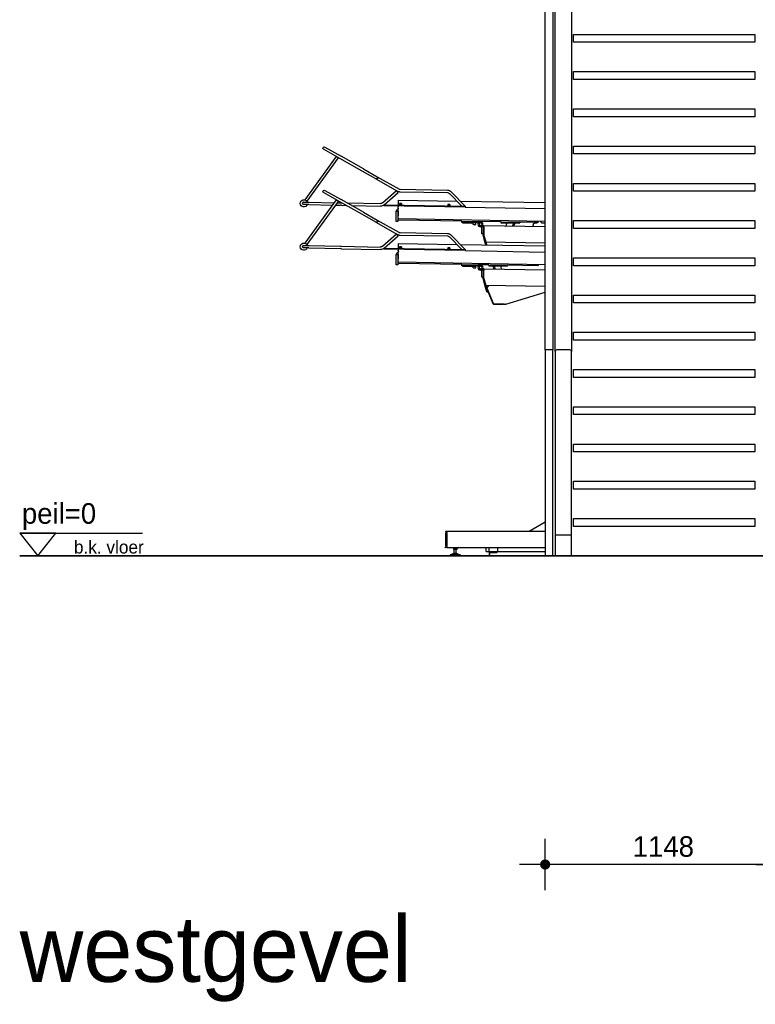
# Model space of a CAD drawing. Header units: millimetres. Extents: x -297000 to 504135, y -166520 to 252050.
# Tile 235 of 250: x 8325 to 11898, y -59829 to -55045. Entities that reach past the tile are written whole.
import ezdxf
from ezdxf.xclip import XClip

# ---------------------------------------------------------------- set-up
doc = ezdxf.new("R2010")
doc.units = ezdxf.units.MM
doc.header["$MEASUREMENT"] = 0
doc.header["$XCLIPFRAME"] = 0
doc.layers.get('Defpoints').update_dxf_attribs({"color": 6})
for name, color, linetype in [('010_D0050_D', 1, 'Continuous'), ('010_T0050_T', 4, 'Continuous'), ('010_T0200_T', 4, 'Continuous'), ('240_STAIR_G', 1, 'Continuous'), ('340_BALUS_E', 8, 'Continuous'), ('890_FURNI_G', 8, 'Continuous')]:
    doc.layers.add(name, color=color, linetype=linetype)
doc.styles.add('VMX 2 MEDIUM 50', font='unvr55w.TTF', dxfattribs={"height": 100})
doc.styles.add('VMX 3 BIG 200', font='unvr55w.TTF', dxfattribs={"height": 800})
doc.dimstyles.new('VMX 50', dxfattribs={"dimscale": 50, "dimtxt": 1, "dimasz": 1, "dimexe": 2, "dimexo": 2, "dimgap": 0.7, "dimtad": 1, "dimdec": 0, "dimdsep": 46, "dimtxsty": 'VMX 2 MEDIUM 50', "dimblk1": 'VMX-DIM-ARROW', "dimblk2": 'VMX-DIM-ARROW', "dimsah": 1, "dimcen": 1, "dimdle": 2, "dimse1": 1, "dimse2": 1, "dimclrd": 256, "dimclre": 256, "dimclrt": 256, "dimadec": 0, "dimazin": 0, "dimtm": 1e-09, "dimtfac": 1, "dimtdec": 0, "dimtmove": 2, "dimatfit": 2, "dimldrblk": 'VMX-DIM-ARROW', "dimfxl": 0, "dimtolj": 2, "dimlwd": -1, "dimarcsym": 0})

# ---------------------------------------------------------------- blocks, each defined once
blk = doc.blocks.new('VMX-DIM-ARROW')
h = blk.add_hatch(color=256)
edge = h.paths.add_edge_path()
edge.add_arc((0, 0), 0.5, 0, 360)
for p, q in [((0, 2.5), (0, -2.5)), ((-2.5, 0), (2.5, 0))]:
    blk.add_line(p, q)
blk = doc.blocks.new('*D558')
at = {"layer": '010_D0050_D'}
blk.add_line((11975, -59150), (10927, -59150), dxfattribs=at)
at = {"layer": 'Defpoints', "color": 0}
for p in [(10877, -56700), (12025, -56700), (10877, -59150)]:
    blk.add_point(p, dxfattribs=at)
at = {"layer": '010_D0050_D', "xscale": 50, "yscale": 50, "zscale": 50, "rotation": 180}
blk.add_blockref('VMX-DIM-ARROW', (10877, -59150), dxfattribs=at)
at = {"layer": '010_D0050_D', "xscale": 50, "yscale": 50, "zscale": 50}
blk.add_blockref('VMX-DIM-ARROW', (12025, -59150), dxfattribs=at)
at = {"layer": '010_D0050_D', "insert": (11451, -59063.1), "char_height": 100, "attachment_point": 5, "style": 'VMX 2 MEDIUM 50'}
blk.add_mtext('\\A2;1148', dxfattribs=at)
blk = doc.blocks.new('GRID02')
at = {"layer": 'Defpoints'}
blk.add_lwpolyline([(-4000, 0), (27200, 0)], dxfattribs=at)
blk = doc.blocks.new('FIETSPARKEER_zij')
at = {"layer": '890_FURNI_G'}
for p, q in [((-289.1, 2197.7), (-299.7, 2212.8)), ((-289.9, 2219.7), (-279.3, 2204.6)), ((-279.3, 2204.6), (86.1, 1682.8)), ((-289.1, 2197.7), (71.6, 1682.5)), ((-289.2, 1987), (-299.8, 2002.1)), ((-290, 2009), (-279.4, 1993.9)), ((-289.2, 1987), (71.5, 1471.8)), ((-279.4, 1993.9), (86, 1472.1)), ((1668.6, 1986.2), (1589.2, 1941.3)), ((1595.1, 1930.8), (1674.5, 1975.8)), ((1480.1, 1879.6), (1589.2, 1941.3)), ((1486, 1869.2), (1595.1, 1930.8)), ((1603.3, 1932.9), (1613, 1940)), ((1603.3, 1932.9), (1755.4, 1722.6)), ((1613, 1940), (1765.1, 1729.6)), ((-39.8, 1866.5), (-40, 1866.5)), ((356.8, 1760.3), (-39.8, 1866.5)), ((1480.1, 1879.6), (1413.9, 1842.1)), ((1419.8, 1831.7), (1486, 1869.2)), ((-40.7, 1864.3), (-40.6, 1864.3)), ((262.3, 1773.1), (-32, 1851.9)), ((353.7, 1748.7), (-31.8, 1851.9)), ((1413.9, 1842.1), (1308.9, 1782.7)), ((1419.8, 1831.7), (1314.8, 1772.3)), ((268.1, 1771.5), (268.1, 1771.5)), ((1302.2, 1780.9), (1072.3, 1776.9)), ((1312, 1765.5), (1320, 1774.5)), ((1388.1, 1714.6), (1320, 1774.5)), ((1668.5, 1775.6), (1589.1, 1730.6)), ((353.4, 1748.7), (290.9, 1765.4)), ((382, 1712.3), (359.6, 1744.3)), ((399.1, 1688.2), (359.8, 1744.3)), ((413.6, 1688.5), (369.7, 1751.2)), ((1009.9, 1723.2), (396.7, 1712.5)), ((1054, 1769), (986, 1698.5)), ((1062.7, 1760.6), (1002.9, 1698.8)), ((1310.5, 1728.5), (1026.8, 1723.5)), ((1302.4, 1768.9), (1072.5, 1764.9)), ((1310.5, 1728.5), (1310.5, 1728)), ((1310.7, 1716.8), (1310.5, 1728)), ((1380.1, 1705.6), (1312, 1765.5)), ((1480, 1668.9), (1589.1, 1730.6)), ((1595, 1720.2), (1674.4, 1765.1)), ((1603.2, 1722.2), (1612.9, 1729.3)), ((1603.2, 1722.2), (1755.3, 1511.9)), ((1612.9, 1729.3), (1765, 1518.9)), ((-91.1, 1704), (-389.3, 1698.8)), ((-389.2, 1698.3), (-389.3, 1698.8)), ((-389.2, 1698.3), (-389.1, 1687.1)), ((-389, 1686.6), (-389.1, 1687.1)), ((-389, 1686.6), (-388.8, 1671)), ((-70.8, 1675), (-388.7, 1669.5)), ((54.8, 1706.6), (-76.6, 1704.3)), ((26.2, 1676.7), (-56.3, 1675.3)), ((406.3, 1688.4), (26.1, 1681.7)), ((26.2, 1676.7), (26.1, 1681.7)), ((421.1, 1683.6), (26.2, 1676.7)), ((382.3, 1712.3), (69.2, 1706.8)), ((112.1, 1684.8), (100.1, 1684.6)), ((100.1, 1684.6), (100.1, 1683)), ((101, 1690), (101.1, 1684.6)), ((101.6, 1690.6), (110.4, 1690.8)), ((111, 1690.2), (111.1, 1684.8)), ((112.1, 1684.8), (112.1, 1683.2)), ((347, 1688.9), (335, 1688.7)), ((335, 1688.7), (335.1, 1687.1)), ((335.9, 1694.1), (336, 1688.7)), ((336.5, 1694.7), (345.3, 1694.9)), ((345.9, 1694.3), (346, 1688.9)), ((347, 1688.9), (347.1, 1687.3)), ((406.4, 1688.4), (406.3, 1688.4)), ((421, 1688.6), (406.4, 1688.4)), ((421.1, 1683.6), (421, 1688.6)), ((986, 1693.5), (421.1, 1683.6)), ((1380.9, 1705.4), (986, 1698.5)), ((986, 1693.5), (1381, 1700.4)), ((986, 1698.5), (986, 1693.5)), ((1059.9, 1701.4), (1071.9, 1701.6)), ((1059.9, 1699.8), (1059.9, 1701.4)), ((1060.8, 1706.8), (1060.9, 1701.4)), ((1061.4, 1707.4), (1070.2, 1707.5)), ((1070.8, 1707), (1070.9, 1701.6)), ((1071.9, 1700), (1071.9, 1701.6)), ((1294.9, 1705.5), (1306.9, 1705.7)), ((1294.9, 1703.9), (1294.9, 1705.5)), ((1295.8, 1710.9), (1295.9, 1705.5)), ((1296.4, 1711.5), (1305.2, 1711.6)), ((1305.8, 1711.1), (1305.9, 1705.7)), ((1306.9, 1704.1), (1306.9, 1705.7)), ((1310.7, 1716.8), (1310.7, 1716.3)), ((1310.9, 1704.1), (1310.7, 1716.3)), ((1311, 1699.1), (1311, 1698.6)), ((1311.2, 1689.7), (1311, 1698.6)), ((1311, 1696.1), (1311.4, 1696.1)), ((1311.5, 1692.2), (1311.1, 1692.1)), ((1311.2, 1688.7), (1311.2, 1689.7)), ((1311.2, 1688.7), (1311.2, 1684.7)), ((1312, 1640.7), (1311.2, 1684.7)), ((1313, 1696.2), (1311.4, 1696.1)), ((1311.5, 1692.2), (1313.1, 1692.2)), ((1313, 1696.2), (1313.1, 1692.2)), ((1381, 1700.4), (1380.9, 1705.4)), ((1560.6, 1714.5), (1397.6, 1711.1)), ((1538.6, 1702), (1397.8, 1699.1)), ((1485.9, 1658.5), (1595, 1720.2)), ((1587.5, 1703), (1563.9, 1702.6)), ((1587.3, 1715), (1585.9, 1715)), ((1592.2, 1715.1), (1587.3, 1715)), ((1587.5, 1703), (1592.4, 1703.1)), ((1608.1, 1715.5), (1592.2, 1715.1)), ((1616.6, 1703.6), (1592.4, 1703.1)), ((1744.9, 1718.3), (1622.7, 1715.8)), ((1745.1, 1706.3), (1631.2, 1703.9)), ((1769.7, 1718.8), (1744.9, 1718.3)), ((1745.1, 1706.3), (1770, 1706.8)), ((1754.8, 1719.2), (1756.1, 1718.5)), ((1758.4, 1718.6), (1755, 1719.8)), ((1758.2, 1718.6), (1758.3, 1718.6)), ((1768.4, 1719.1), (1767.9, 1718.7)), ((-388.8, 1671), (-388.7, 1669.5)), ((-388.7, 1669), (-388.7, 1669.5)), ((-388.7, 1669), (-388.6, 1660)), ((-388.6, 1660), (-388.6, 1659)), ((-388.5, 1655), (-388.6, 1659)), ((-388.5, 1655), (-387.7, 1611)), ((-40.8, 1653.6), (-40.7, 1653.6)), ((-39.9, 1655.8), (-40.1, 1655.8)), ((356.7, 1549.6), (-39.9, 1655.8)), ((353.3, 1538), (-32.1, 1641.3)), ((353.6, 1538), (-31.9, 1641.3)), ((109.8, 1615.7), (1312.1, 1636.7)), ((1003.2, 1626), (1312.2, 1631.4)), ((1413.8, 1631.4), (1308.8, 1572)), ((1312, 1640.7), (1312.1, 1636.7)), ((1312.2, 1632.4), (1312.1, 1636.7)), ((1312.2, 1632.4), (1312.2, 1631.4)), ((1312.4, 1674.2), (1314.4, 1674.3)), ((1312.4, 1674.2), (1313.2, 1626.2)), ((1319.4, 1674.3), (1314.4, 1674.3)), ((1319.4, 1674.3), (1321.4, 1674.4)), ((1322.2, 1626.4), (1321.4, 1674.4)), ((1480, 1668.9), (1413.8, 1631.4)), ((1419.7, 1621), (1485.9, 1658.5)), ((-387.7, 1607), (-27.5, 1613.3)), ((-387.7, 1607), (-387.7, 1611)), ((-13.1, 1613.6), (66, 1615)), ((7.9, 1586.1), (6.2, 1586.1)), ((149.4, 1592.6), (7.9, 1590.1)), ((7.9, 1590.1), (7.9, 1586.3)), ((8, 1583.5), (7.9, 1586.3)), ((32.9, 1557.7), (10.8, 1579.4)), ((11.2, 1579), (32.7, 1557.8)), ((13.7, 1582.2), (36.3, 1560)), ((895.1, 1605.6), (193.2, 1593.4)), ((573.1, 1603.5), (573, 1609.6)), ((579, 1615.7), (609.4, 1616.1)), ((614.1, 1618.5), (618.9, 1624.6)), ((632.2, 1624.8), (632.3, 1620.5)), ((632.3, 1619.5), (722.3, 1621.1)), ((632.3, 1619.5), (632.3, 1620.5)), ((640.5, 1616.5), (650.2, 1616.6)), ((656.3, 1610.6), (656.4, 1604.5)), ((812.3, 1622.7), (722.3, 1621.1)), ((722.4, 1615.1), (722.3, 1621.1)), ((722.4, 1615.1), (812.4, 1616.7)), ((751.1, 1615.6), (745.6, 1613.2)), ((750.1, 1603.1), (745.6, 1613.2)), ((751.1, 1615.6), (756.6, 1603.2)), ((783.7, 1616.2), (789.2, 1603.8)), ((812.3, 1622.7), (923.2, 1624.6)), ((812.4, 1616.7), (812.3, 1622.7)), ((895.1, 1603.6), (895.1, 1605.6)), ((895.1, 1603.6), (899.1, 1603.7)), ((895.1, 1603.6), (895.1, 1602.9)), ((895.2, 1597.6), (895.1, 1602.9)), ((895.2, 1597.6), (895.8, 1560.6)), ((899.2, 1599.7), (899.1, 1603.7)), ((899.2, 1599.7), (902.6, 1603.3)), ((899.2, 1599.7), (905.2, 1599.8)), ((905.2, 1599.8), (899.2, 1599.7)), ((899.2, 1599.7), (899.8, 1564.7)), ((905.8, 1564.8), (905.2, 1599.8)), ((905.2, 1596.8), (905.2, 1599.8)), ((907.7, 1599.4), (905.2, 1596.8)), ((905.7, 1612.8), (905.6, 1612.8)), ((905.8, 1608.8), (905.7, 1608.8)), ((919.3, 1613), (919.1, 1613)), ((919.3, 1609), (919.2, 1609)), ((919.8, 1621.1), (923.2, 1624.6)), ((1003.2, 1626), (923.2, 1624.6)), ((923.2, 1624.6), (923.3, 1618.6)), ((923.2, 1624.6), (923.3, 1618.6)), ((923.3, 1618.6), (926.3, 1618.7)), ((923.3, 1618.6), (926.3, 1618.7)), ((926.3, 1618.7), (923.9, 1616.1)), ((926.3, 1618.7), (1003.3, 1620)), ((932.9, 1617.2), (932.8, 1618.8)), ((932.9, 1617.2), (948.9, 1617.5)), ((934.5, 1610), (934.4, 1617.2)), ((946.7, 1609.4), (935.3, 1609.2)), ((947.5, 1610.2), (947.4, 1617.4)), ((948.9, 1617.5), (948.8, 1619.1)), ((953.9, 1617.2), (951.8, 1619.1)), ((953.8, 1619.2), (953.9, 1615.2)), ((953.8, 1619.2), (953.9, 1617.2)), ((953.9, 1615.2), (997.9, 1615.9)), ((997.9, 1615.9), (997.8, 1619.9)), ((997.9, 1617.9), (997.8, 1619.9)), ((999.8, 1620), (997.9, 1617.9)), ((1003.3, 1620), (1003.2, 1626)), ((1419.7, 1621), (1314.7, 1561.6)), ((1315.3, 1624.3), (1320.3, 1624.4)), ((0, 1574), (0, 1494.9)), ((30.5, 1554.4), (23.8, 1561)), ((72, 1513.6), (43.8, 1541.2)), ((72.1, 1519.2), (47.2, 1543.7)), ((47.2, 1543.5), (72, 1519.2)), ((49.4, 1547.2), (77.7, 1519.3)), ((381.9, 1501.6), (359.5, 1533.6)), ((399, 1477.5), (359.7, 1533.6)), ((413.5, 1477.8), (369.6, 1540.5)), ((888.6, 1533.5), (887.2, 1528.2)), ((888.6, 1533.5), (895.8, 1560.6)), ((890.5, 1525.3), (899.6, 1559.3)), ((899.8, 1564.7), (905.8, 1564.8)), ((899.8, 1561.5), (899.8, 1564.7)), ((1053.9, 1558.3), (985.9, 1487.8)), ((1062.6, 1549.9), (1002.8, 1488.1)), ((1302.1, 1570.2), (1072.2, 1566.2)), ((1302.3, 1558.2), (1072.4, 1554.2)), ((1312, 1554.8), (1319.9, 1563.8)), ((1380, 1494.9), (1312, 1554.8)), ((1388, 1503.9), (1319.9, 1563.8)), ((54.7, 1495.9), (-389.3, 1488.1)), ((-389.3, 1487.6), (-389.3, 1488.1)), ((-389.3, 1487.6), (-389.1, 1476.4)), ((382.2, 1501.6), (69.2, 1496.1)), ((72.6, 1518.6), (79, 1512.4)), ((80, 1511.4), (79, 1512.4)), ((371.5, 1516.5), (80, 1511.4)), ((80, 1511.4), (80, 1496.3)), ((335.8, 1483.4), (335.9, 1478)), ((336.4, 1484), (345.2, 1484.2)), ((345.8, 1483.6), (345.9, 1478.2)), ((886.5, 1525.5), (386.2, 1516.7)), ((1009.8, 1512.6), (396.7, 1501.8)), ((873.4, 1524.4), (873.4, 1524.4)), ((886.4, 1525.5), (882.3, 1510.3)), ((886.7, 1526.3), (886.5, 1525.5)), ((886.5, 1510.4), (890.5, 1525.3)), ((887.1, 1528.2), (886.6, 1526.3)), ((890.5, 1525.3), (886.6, 1526.3)), ((1380.8, 1494.7), (985.9, 1487.8)), ((985.9, 1487.8), (986, 1482.8)), ((986, 1482.8), (1380.9, 1489.7)), ((1310.4, 1517.8), (1026.8, 1512.8)), ((1059.8, 1490.7), (1071.8, 1490.9)), ((1059.9, 1489.1), (1059.8, 1490.7)), ((1060.7, 1496.1), (1060.8, 1490.7)), ((1061.3, 1496.7), (1070.1, 1496.8)), ((1070.7, 1496.3), (1070.8, 1490.9)), ((1071.9, 1489.3), (1071.8, 1490.9)), ((1294.8, 1494.8), (1306.8, 1495)), ((1294.8, 1493.2), (1294.8, 1494.8)), ((1295.7, 1500.2), (1295.8, 1494.8)), ((1296.3, 1500.8), (1305.1, 1500.9)), ((1305.7, 1500.4), (1305.8, 1495)), ((1306.8, 1493.4), (1306.8, 1495)), ((1310.4, 1517.8), (1310.4, 1517.3)), ((1310.6, 1506.1), (1310.4, 1517.3)), ((1310.6, 1506.1), (1310.6, 1505.6)), ((1310.8, 1493.4), (1310.6, 1505.6)), ((1310.9, 1488.4), (1310.9, 1487.9)), ((1311.1, 1479), (1310.9, 1487.9)), ((1311, 1485.4), (1311.4, 1485.5)), ((1313, 1485.5), (1311.4, 1485.5)), ((1313, 1485.5), (1313, 1481.5)), ((1380.9, 1489.7), (1380.8, 1494.7)), ((1587.2, 1504.3), (1397.5, 1500.4)), ((1587.5, 1492.3), (1397.7, 1488.4)), ((1592.1, 1504.4), (1587.2, 1504.3)), ((1587.5, 1492.3), (1592.3, 1492.4)), ((1744.8, 1507.6), (1592.1, 1504.4)), ((1745, 1495.6), (1592.3, 1492.4)), ((1769.6, 1508.1), (1744.8, 1507.6)), ((1745, 1495.6), (1769.9, 1496.1)), ((1754.7, 1508.5), (1756, 1507.8)), ((1758.3, 1507.9), (1755, 1509.1)), ((1758.2, 1507.9), (1758.2, 1507.9)), ((1768.3, 1508.4), (1767.8, 1508.1)), ((-389.1, 1475.9), (-389.1, 1476.4)), ((-389.1, 1475.9), (-388.9, 1460.3)), ((-388.9, 1460.3), (-388.8, 1458.8)), ((26.1, 1466), (-388.8, 1458.8)), ((-388.8, 1458.3), (-388.8, 1458.8)), ((-388.8, 1458.3), (-388.7, 1449.3)), ((-388.7, 1449.3), (-388.6, 1448.3)), ((-388.6, 1444.3), (-388.6, 1448.3)), ((-388.6, 1444.3), (-387.8, 1400.3)), ((406.2, 1477.7), (26, 1471)), ((26.1, 1466), (26, 1471)), ((421, 1472.9), (26.1, 1466)), ((112, 1474.1), (100, 1473.9)), ((100, 1473.9), (100, 1472.3)), ((100.9, 1479.3), (101, 1473.9)), ((101.5, 1479.9), (110.3, 1480.1)), ((110.9, 1479.5), (111, 1474.1)), ((112, 1474.1), (112, 1472.5)), ((346.9, 1478.2), (334.9, 1478)), ((334.9, 1478), (335, 1476.4)), ((346.9, 1478.2), (347, 1476.6)), ((406.4, 1477.7), (406.2, 1477.7)), ((421, 1477.9), (406.4, 1477.7)), ((986, 1482.8), (421, 1472.9)), ((421, 1472.9), (421, 1477.9)), ((1311.4, 1481.5), (1311, 1481.5)), ((1311.1, 1478), (1311.1, 1479)), ((1311.1, 1478), (1311.2, 1474)), ((1311.9, 1430), (1311.2, 1474)), ((1311.4, 1481.5), (1313, 1481.5)), ((1312.3, 1463.5), (1314.3, 1463.6)), ((1312.3, 1463.5), (1313.2, 1415.6)), ((1319.3, 1463.6), (1314.3, 1463.6)), ((1319.3, 1463.6), (1321.3, 1463.7)), ((1322.2, 1415.7), (1321.3, 1463.7)), ((-387.7, 1396.3), (-387.8, 1400.3)), ((-387.7, 1396.3), (0, 1403.1)), ((0, 1425), (0, 1422)), ((3, 1425), (0, 1425)), ((0, 1422), (5, 1422)), ((0, 1422), (0, 0)), ((77, 1425), (3, 1425)), ((3, 1422), (3, 1425)), ((75, 1422), (5, 1422)), ((75, 1422), (80, 1422)), ((77, 1422), (77, 1425)), ((80, 1425), (77, 1425)), ((80, 1404.5), (1312, 1426)), ((80, 1422), (80, 1425)), ((80, 1422), (80, 120)), ((895, 1394.9), (80, 1380.7)), ((632.1, 1414.1), (632.2, 1409.8)), ((632.2, 1408.8), (782.2, 1411.5)), ((632.2, 1408.8), (632.2, 1409.8)), ((872.2, 1413), (782.2, 1411.5)), ((782.3, 1405.5), (782.2, 1411.5)), ((782.3, 1405.5), (872.3, 1407)), ((810.3, 1393.5), (812.1, 1406)), ((840.7, 1394), (842.5, 1406.5)), ((848.4, 1405.7), (842.5, 1406.5)), ((846.8, 1394.1), (848.4, 1405.7)), ((872.2, 1413), (923.2, 1413.9)), ((872.2, 1413), (872.3, 1407)), ((895, 1394.9), (895, 1392.9)), ((895, 1392.9), (899, 1393)), ((895, 1392.9), (895, 1392.2)), ((895, 1392.2), (895.1, 1386.9)), ((899.1, 1389), (899, 1393)), ((899.1, 1389), (902.5, 1392.6)), ((899.1, 1389), (905.1, 1389.1)), ((905.1, 1389.1), (899.1, 1389)), ((899.1, 1389), (899.7, 1354)), ((905.7, 1354.1), (905.1, 1389.1)), ((905.1, 1386.1), (905.1, 1389.1)), ((907.6, 1388.7), (905.1, 1386.1)), ((905.6, 1402.1), (905.5, 1402.1)), ((905.7, 1398.1), (905.6, 1398.1)), ((919.2, 1402.4), (919.1, 1402.4)), ((919.2, 1398.4), (919.1, 1398.4)), ((919.7, 1410.4), (923.2, 1413.9)), ((1003.1, 1415.3), (923.2, 1413.9)), ((923.2, 1413.9), (923.3, 1407.9)), ((923.2, 1413.9), (923.3, 1407.9)), ((923.3, 1407.9), (926.3, 1408)), ((923.3, 1407.9), (926.3, 1408)), ((926.3, 1408), (923.8, 1405.4)), ((926.3, 1408), (1003.2, 1409.3)), ((932.8, 1408.1), (932.8, 1406.5)), ((948.8, 1406.8), (932.8, 1406.5)), ((934.4, 1399.3), (934.3, 1406.5)), ((946.6, 1398.7), (935.2, 1398.5)), ((947.4, 1399.5), (947.3, 1406.7)), ((948.8, 1408.4), (948.8, 1406.8)), ((953.8, 1406.5), (951.8, 1408.4)), ((953.8, 1408.5), (953.8, 1404.5)), ((953.8, 1408.5), (953.8, 1406.5)), ((953.8, 1404.5), (997.8, 1405.2)), ((997.8, 1405.2), (997.7, 1409.2)), ((997.8, 1407.2), (997.7, 1409.2)), ((999.7, 1409.3), (997.8, 1407.2)), ((1003.1, 1415.3), (1312.1, 1420.7)), ((1003.2, 1409.3), (1003.1, 1415.3)), ((1311.9, 1430), (1312, 1426)), ((1312.1, 1421.7), (1312, 1426)), ((1312.1, 1421.7), (1312.1, 1420.7)), ((1315.2, 1413.6), (1320.2, 1413.7)), ((888.5, 1322.8), (895.8, 1349.9)), ((890.4, 1314.6), (899.5, 1348.6)), ((895.8, 1349.9), (895.1, 1386.9)), ((899.7, 1354), (905.7, 1354.1)), ((899.7, 1350.8), (899.7, 1354)), ((886.4, 1314.8), (80, 1300.7)), ((788.9, 1222.3), (512.9, 1306.7)), ((798.9, 1312.2), (799.1, 1313.2)), ((829.4, 1313.8), (829.3, 1312.8)), ((881.3, 1301.9), (848.7, 1223.1)), ((850.1, 1224.6), (882.6, 1301.2)), ((873.3, 1313.7), (873.3, 1313.7)), ((873.3, 1313.7), (881.3, 1301.9)), ((886.3, 1314.8), (877.7, 1282.8)), ((880.9, 1294.7), (880, 1294.9)), ((881.3, 1301.7), (882.6, 1301.2)), ((881.6, 1281.8), (890.4, 1314.6)), ((886, 1298), (882.1, 1283.5)), ((884.8, 1293.4), (884.7, 1293.4)), ((886.6, 1315.6), (886.4, 1314.8)), ((887, 1317.5), (886.5, 1315.6)), ((890.4, 1314.6), (886.5, 1315.6)), ((888.5, 1322.8), (887.1, 1317.5)), ((879.3, 1288.9), (877.6, 1289.4)), ((881.6, 1281.8), (877.7, 1282.8)), ((883.4, 1288.1), (883.3, 1288.1)), ((790, 1222), (788.9, 1222.3)), ((790, 1222), (790.2, 1222.6)), ((790.9, 1222.3), (790.9, 1221.8)), ((791.4, 1221.8), (790.9, 1221.8)), ((798.1, 1222), (847.4, 1222.8)), ((848.7, 1223.1), (799.6, 1222.1)), ((-85, 1113), (-85, 1073)), ((0, 1113), (-85, 1113)), ((165, 1113), (80, 1113)), ((165, 1073), (165, 1113)), ((-97, 1095), (-85, 1095)), ((-97, 1095), (-97, 5)), ((-85, 1073), (0, 1073)), ((-85, 1070), (-85, 1073)), ((-85, 1070), (-85, 60)), ((80, 1073), (165, 1073)), ((380.5, 120), (80, 420.5)), ((227.4, 338.8), (167, 333.5)), ((0, 318.9), (-79.1, 311.9)), ((-79.1, 311.9), (-78.2, 301.6)), ((-77.9, 298.6), (-78.2, 301.6)), ((-77.9, 298.6), (-75.7, 273.1)), ((267.4, 120), (80, 307.4)), ((205.8, 294.7), (231.1, 296.9)), ((675.8, 120), (340.2, 313.8)), ((-85, 270), (-45, 270)), ((-81, 260), (-81, 233)), ((-75.4, 270.1), (-75.7, 273.1)), ((-75.4, 270.1), (0, 276.7)), ((-48, 266), (-75, 266)), ((-64.5, 271.1), (-64.4, 270)), ((-56.5, 271.8), (-56.3, 270)), ((-45, 270), (-45, 269)), ((80, 283.7), (101.8, 285.6)), ((319.2, 277.4), (591.8, 120)), ((-84, 230), (-85, 230)), ((1075, 120), (80, 120)), ((80, 115), (80, 120)), ((80, 115), (80, 45)), ((1075, 120), (1075, 115)), ((1079, 120), (1075, 120)), ((1075, 45), (1075, 115)), ((1075, 112), (1075, 48)), ((1081, 118), (1081, 112)), ((1081, 48), (1081, 112)), ((-85, 60), (-85, 20)), ((0, 60), (-85, 60)), ((-75, 62), (-75, 60)), ((0, 62), (-75, 62)), ((1081, 48), (1081, 42)), ((-85, 5), (-97, 5)), ((-85, 20), (0, 20)), ((-85, 0), (-85, 20)), ((-81, 12.5), (-81, 3.5)), ((-48.5, 16), (-77.5, 16)), ((-45, 20), (-45, 19.5)), ((5, 0), (0, 0)), ((5, 0), (75, 0)), ((80, 0), (75, 0)), ((80, 40), (80, 45)), ((80, 40), (80, 0)), ((1075, 40), (80, 40)), ((80, 20), (165, 20)), ((165, 20), (165, 40)), ((165, 20), (830, 20)), ((830, 40), (830, 20)), ((830, 20), (870, 20)), ((830, 19.5), (830, 20)), ((862.5, 16), (833.5, 16)), ((866, 3.5), (866, 12.5)), ((870, 0), (869.5, 0)), ((870, 20), (870, 40)), ((870, 20), (885, 20)), ((870, 20), (870, 0)), ((885, 23), (885, 40)), ((885, 23), (885, 20)), ((1024.5, 10), (1011, 4)), ((1011, 4), (1059, 4)), ((1011, 4), (1011, 1)), ((1058, 0), (1012, 0)), ((1024.5, 10), (1045.5, 10)), ((1025, 40), (1025, 38)), ((1045, 38), (1025, 38)), ((1027.4, 38), (1026.5, 37.5)), ((1026.5, 36.8), (1026.5, 37.5)), ((1026.5, 36.8), (1026.5, 31.2)), ((1026.5, 30.5), (1026.5, 31.2)), ((1027.4, 30), (1026.5, 30.5)), ((1035, 13.5), (1026.5, 13.5)), ((1026.5, 10), (1026.5, 13.5)), ((1027.4, 30), (1042.6, 30)), ((1030, 13.5), (1030, 30)), ((1035, 36.8), (1035, 31.2)), ((1035, 10), (1035, 13.5)), ((1043.5, 13.5), (1035, 13.5)), ((1040, 13.5), (1040, 30)), ((1042.6, 38), (1043.5, 37.5)), ((1042.6, 30), (1043.5, 30.5)), ((1043.5, 37.5), (1043.5, 36.8)), ((1043.5, 36.8), (1043.5, 31.2)), ((1043.5, 31.2), (1043.5, 30.5)), ((1043.5, 10), (1043.5, 13.5)), ((1045, 40), (1045, 38)), ((1045.5, 10), (1059, 4)), ((1059, 4), (1059, 1)), ((1075, 45), (1075, 40)), ((1075, 40), (1079, 40)), ((-84.5, 0), (-85, 0))]:
    blk.add_line(p, q, dxfattribs=at)
at = {"layer": '890_FURNI_G', "flags": 128}
for points in [[(-289.9, 2219.7), (-290.2, 2220.2), (-290.7, 2220.6), (-291.1, 2221), (-291.6, 2221.3), (-292.1, 2221.6), (-292.6, 2221.9), (-293.2, 2222.1), (-293.8, 2222.2), (-294.3, 2222.3), (-294.9, 2222.3), (-295.5, 2222.2), (-296.1, 2222.1), (-296.7, 2222), (-297.2, 2221.8), (-297.7, 2221.5), (-298.2, 2221.2), (-298.7, 2220.8), (-299.1, 2220.4), (-299.5, 2220), (-299.9, 2219.5), (-300.2, 2219), (-300.4, 2218.4), (-300.6, 2217.9), (-300.7, 2217.3), (-300.8, 2216.7), (-300.8, 2216.1), (-300.8, 2215.6), (-300.7, 2215), (-300.5, 2214.4), (-300.3, 2213.9), (-300, 2213.3), (-299.7, 2212.8)], [(-290, 2009), (-290.3, 2009.5), (-290.7, 2009.9), (-291.2, 2010.3), (-291.7, 2010.6), (-292.2, 2010.9), (-292.7, 2011.2), (-293.3, 2011.4), (-293.8, 2011.5), (-294.4, 2011.6), (-295, 2011.6), (-295.6, 2011.5), (-296.2, 2011.4), (-296.8, 2011.3), (-297.3, 2011.1), (-297.8, 2010.8), (-298.3, 2010.5), (-298.8, 2010.1), (-299.2, 2009.7), (-299.6, 2009.3), (-299.9, 2008.8), (-300.2, 2008.3), (-300.5, 2007.8), (-300.7, 2007.2), (-300.8, 2006.6), (-300.9, 2006), (-300.9, 2005.4), (-300.8, 2004.9), (-300.7, 2004.3), (-300.6, 2003.7), (-300.4, 2003.2), (-300.1, 2002.6), (-299.8, 2002.1)], [(1308.9, 1782.7), (1308.1, 1782.3), (1307.3, 1782), (1306.5, 1781.7), (1305.7, 1781.4), (1304.8, 1781.2), (1304, 1781.1), (1303.1, 1781), (1302.2, 1780.9)], [(1314.8, 1772.3), (1314.1, 1771.9), (1313.4, 1771.5), (1312.7, 1771.2), (1311.9, 1770.9), (1311.2, 1770.6), (1310.4, 1770.3), (1309.6, 1770.1), (1308.8, 1769.8), (1308.1, 1769.6), (1307.3, 1769.5), (1306.5, 1769.3), (1305.7, 1769.2), (1304.9, 1769.1), (1304, 1769), (1303.2, 1768.9), (1302.4, 1768.9)], [(359.6, 1744.3), (359.3, 1744.7), (359, 1745.1), (358.7, 1745.5), (358.4, 1745.8), (358, 1746.1), (357.7, 1746.5), (357.3, 1746.8), (356.9, 1747), (356.5, 1747.3), (356.1, 1747.6), (355.7, 1747.8), (355.2, 1748), (354.8, 1748.2), (354.3, 1748.4), (353.9, 1748.5), (353.4, 1748.7)], [(359.8, 1744.3), (359.5, 1744.7), (359.2, 1745.1), (358.9, 1745.5), (358.6, 1745.8), (358.2, 1746.1), (357.9, 1746.5), (357.5, 1746.8), (357.1, 1747), (356.7, 1747.3), (356.3, 1747.6), (355.9, 1747.8), (355.5, 1748), (355, 1748.2), (354.6, 1748.4), (354.1, 1748.5), (353.7, 1748.7)], [(369.7, 1751.2), (369.1, 1752), (368.4, 1752.8), (367.8, 1753.6), (367.1, 1754.3), (366.4, 1755), (365.6, 1755.7), (364.8, 1756.3), (364, 1756.9), (363.2, 1757.4), (362.3, 1758), (361.4, 1758.4), (360.5, 1758.9), (359.6, 1759.3), (358.7, 1759.6), (357.7, 1760), (356.8, 1760.3)], [(359.5, 1533.6), (359.2, 1534), (358.9, 1534.4), (358.6, 1534.8), (358.3, 1535.1), (357.9, 1535.4), (357.6, 1535.8), (357.2, 1536.1), (356.8, 1536.3), (356.4, 1536.6), (356, 1536.9), (355.6, 1537.1), (355.1, 1537.3), (354.7, 1537.5), (354.3, 1537.7), (353.8, 1537.8), (353.3, 1538)], [(359.7, 1533.6), (359.5, 1534), (359.2, 1534.4), (358.8, 1534.8), (358.5, 1535.1), (358.2, 1535.5), (357.8, 1535.8), (357.4, 1536.1), (357, 1536.4), (356.6, 1536.6), (356.2, 1536.9), (355.8, 1537.1), (355.4, 1537.3), (354.9, 1537.5), (354.5, 1537.7), (354, 1537.8), (353.6, 1538)], [(369.6, 1540.5), (369, 1541.3), (368.3, 1542.1), (367.7, 1542.9), (367, 1543.6), (366.3, 1544.3), (365.5, 1545), (364.7, 1545.6), (363.9, 1546.2), (363.1, 1546.7), (362.2, 1547.3), (361.3, 1547.7), (360.4, 1548.2), (359.5, 1548.6), (358.6, 1549), (357.6, 1549.3), (356.7, 1549.6)], [(1308.8, 1572), (1308.1, 1571.6), (1307.3, 1571.3), (1306.4, 1571), (1305.6, 1570.7), (1304.7, 1570.5), (1303.9, 1570.4), (1303, 1570.3), (1302.1, 1570.2)], [(1314.7, 1561.6), (1314, 1561.2), (1313.3, 1560.8), (1312.6, 1560.5), (1311.8, 1560.2), (1311.1, 1559.9), (1310.3, 1559.6), (1309.5, 1559.4), (1308.8, 1559.1), (1308, 1558.9), (1307.2, 1558.8), (1306.4, 1558.6), (1305.6, 1558.5), (1304.8, 1558.4), (1304, 1558.3), (1303.1, 1558.2), (1302.3, 1558.2)], [(788.9, 1222.3), (788.9, 1222.3), (788.9, 1222.3), (788.9, 1222.3), (789, 1222.4), (789.1, 1222.4), (789.2, 1222.4), (789.3, 1222.5), (789.4, 1222.5), (789.5, 1222.6), (789.7, 1222.6), (789.9, 1222.6), (790, 1222.6), (790.2, 1222.6), (790.3, 1222.6), (790.5, 1222.5), (790.6, 1222.5), (790.8, 1222.4), (790.9, 1222.3), (791, 1222.2), (791.2, 1222.2), (791.3, 1222.1), (791.3, 1222), (791.4, 1221.9), (791.5, 1221.7)], [(790.9, 1221.8), (790.8, 1221.8), (790.8, 1221.8), (790.8, 1221.8), (790.7, 1221.8), (790.7, 1221.8), (790.6, 1221.8), (790.6, 1221.8), (790.6, 1221.8), (790.5, 1221.8), (790.5, 1221.8), (790.5, 1221.9), (790.4, 1221.9), (790.4, 1221.9), (790.4, 1221.9), (790.3, 1221.9), (790.3, 1221.9), (790.2, 1221.9), (790.2, 1221.9), (790.2, 1221.9), (790.1, 1221.9), (790.1, 1221.9), (790.1, 1221.9), (790, 1221.9), (790, 1222)], [(791.5, 1221.7), (791.8, 1221.7), (792.2, 1221.7), (792.5, 1221.7), (792.8, 1221.6), (793.1, 1221.6), (793.5, 1221.6), (793.8, 1221.6), (794.1, 1221.6), (794.5, 1221.6), (794.8, 1221.7), (795.1, 1221.7), (795.5, 1221.7), (795.8, 1221.7), (796.2, 1221.7), (796.5, 1221.8), (796.9, 1221.8), (797.2, 1221.8), (797.5, 1221.9), (797.9, 1221.9), (798.2, 1222), (798.6, 1222), (798.9, 1222.1), (799.3, 1222.1), (799.6, 1222.1)], [(842.6, 15.9), (842.6, 15.9), (842.6, 15.9), (842.6, 15.9), (842.6, 15.9), (842.6, 15.9), (842.6, 15.9), (842.6, 16), (842.6, 16), (842.6, 16), (842.6, 16), (842.6, 16), (842.6, 16), (842.6, 16), (842.6, 16), (842.6, 16), (842.6, 16), (842.6, 16), (842.6, 16), (842.6, 16), (842.6, 16), (842.6, 16), (842.6, 16), (842.6, 16), (842.7, 16)], [(842.7, 16), (842.7, 16), (842.7, 16), (842.7, 16), (842.7, 16), (842.7, 16), (842.7, 16), (842.7, 16), (842.7, 16), (842.7, 16), (842.6, 16), (842.6, 16), (842.6, 16), (842.6, 16), (842.6, 16), (842.6, 16), (842.6, 16), (842.6, 16), (842.6, 15.9), (842.6, 15.9), (842.6, 15.9), (842.6, 15.9), (842.6, 15.9), (842.6, 15.9), (842.6, 15.9)], [(843, 16), (843, 16), (843, 16), (843, 16), (843, 16), (843, 16), (843, 16), (843, 16), (843, 16), (843, 16), (843, 16), (843, 16), (843, 16), (843, 16), (843, 16), (843, 16), (843, 16), (843, 16), (843, 15.9), (843, 15.9), (843, 15.9), (843, 15.9), (843, 15.9), (843, 15.9), (843, 15.9)], [(844.2, 15.9), (844.2, 15.9), (844.2, 15.9), (844.2, 15.9), (844.2, 15.9), (844.2, 15.9), (844.2, 15.9), (844.2, 16), (844.2, 16), (844.2, 16), (844.2, 16), (844.2, 16), (844.2, 16), (844.1, 16), (844.1, 16), (844.1, 16), (844.1, 16), (844.1, 16), (844.1, 16), (844.1, 16), (844.1, 16), (844.1, 16), (844.1, 16), (844.1, 16), (844.1, 16)], [(844.4, 16), (844.4, 16), (844.4, 16), (844.4, 16), (844.4, 16), (844.4, 16), (844.3, 16), (844.3, 16), (844.3, 16), (844.3, 16), (844.3, 16), (844.3, 16), (844.3, 16), (844.3, 16), (844.3, 16), (844.3, 16), (844.3, 16), (844.2, 16), (844.2, 15.9), (844.2, 15.9), (844.2, 15.9), (844.2, 15.9), (844.2, 15.9), (844.2, 15.9), (844.2, 15.9)], [(851.2, 15.9), (851.2, 15.9), (851.2, 15.9), (851.2, 15.9), (851.1, 15.9), (851.1, 15.9), (851.1, 15.9), (851.1, 16), (851.1, 16), (851.1, 16), (851.1, 16), (851.1, 16), (851.1, 16), (851.1, 16), (851, 16), (851, 16), (851, 16), (851, 16), (851, 16), (851, 16), (851, 16), (851, 16), (851, 16), (851, 16), (850.9, 16)], [(851.4, 16), (851.4, 16), (851.4, 16), (851.4, 16), (851.3, 16), (851.3, 16), (851.3, 16), (851.3, 16), (851.3, 16), (851.3, 16), (851.3, 16), (851.3, 16), (851.3, 16), (851.3, 16), (851.3, 16), (851.3, 16), (851.2, 16), (851.2, 16), (851.2, 15.9), (851.2, 15.9), (851.2, 15.9), (851.2, 15.9), (851.2, 15.9), (851.2, 15.9), (851.2, 15.9)], [(857, 15.9), (857, 15.9), (857, 15.9), (857, 15.9), (857, 15.9), (857, 15.9), (857, 15.9), (857, 16), (856.9, 16), (856.9, 16), (856.9, 16), (856.9, 16), (856.9, 16), (856.9, 16), (856.9, 16), (856.9, 16), (856.9, 16), (856.9, 16), (856.9, 16), (856.9, 16), (856.8, 16), (856.8, 16), (856.8, 16), (856.8, 16), (856.8, 16)], [(857, 16), (857, 16), (857, 16), (857, 16), (857, 16), (857, 16), (857, 16), (857, 16), (857, 16), (857, 16), (857, 16), (857, 16), (857, 16), (857, 16), (857, 16), (857, 16), (857, 16), (857, 16), (857, 15.9), (857, 15.9), (857, 15.9), (857, 15.9), (857, 15.9), (857, 15.9), (857, 15.9)], [(857.4, 15.9), (857.4, 15.9), (857.4, 15.9), (857.4, 15.9), (857.4, 15.9), (857.4, 15.9), (857.4, 15.9), (857.4, 16), (857.4, 16), (857.4, 16), (857.4, 16), (857.4, 16), (857.4, 16), (857.4, 16), (857.4, 16), (857.4, 16), (857.4, 16), (857.4, 16), (857.4, 16), (857.4, 16), (857.4, 16), (857.4, 16), (857.4, 16), (857.4, 16), (857.3, 16)], [(1035, 36.8), (1034.6, 36.9), (1034.2, 37), (1033.8, 37.1), (1033.5, 37.2), (1033.1, 37.3), (1032.8, 37.3), (1032.4, 37.4), (1032.1, 37.4), (1031.7, 37.5), (1031.4, 37.5), (1031.1, 37.5), (1030.7, 37.5), (1030.4, 37.5), (1030.1, 37.5), (1029.8, 37.5), (1029.4, 37.4), (1029.1, 37.4), (1028.7, 37.3), (1028.4, 37.3), (1028, 37.2), (1027.7, 37.1), (1027.3, 37), (1026.9, 36.9), (1026.5, 36.8)], [(1026.5, 31.2), (1026.9, 31.1), (1027.3, 31), (1027.7, 30.9), (1028, 30.8), (1028.4, 30.7), (1028.7, 30.7), (1029.1, 30.6), (1029.4, 30.6), (1029.8, 30.5), (1030.1, 30.5), (1030.4, 30.5), (1030.7, 30.5), (1031.1, 30.5), (1031.4, 30.5), (1031.7, 30.5), (1032.1, 30.6), (1032.4, 30.6), (1032.8, 30.7), (1033.1, 30.7), (1033.5, 30.8), (1033.8, 30.9), (1034.2, 31), (1034.6, 31.1), (1035, 31.2)], [(1043.5, 36.8), (1043.1, 36.9), (1042.7, 37), (1042.3, 37.1), (1042, 37.2), (1041.6, 37.3), (1041.3, 37.3), (1040.9, 37.4), (1040.6, 37.4), (1040.2, 37.5), (1039.9, 37.5), (1039.6, 37.5), (1039.3, 37.5), (1038.9, 37.5), (1038.6, 37.5), (1038.3, 37.5), (1037.9, 37.4), (1037.6, 37.4), (1037.2, 37.3), (1036.9, 37.3), (1036.5, 37.2), (1036.2, 37.1), (1035.8, 37), (1035.4, 36.9), (1035, 36.8)], [(1035, 31.2), (1035.4, 31.1), (1035.8, 31), (1036.2, 30.9), (1036.5, 30.8), (1036.9, 30.7), (1037.2, 30.7), (1037.6, 30.6), (1037.9, 30.6), (1038.3, 30.5), (1038.6, 30.5), (1038.9, 30.5), (1039.3, 30.5), (1039.6, 30.5), (1039.9, 30.5), (1040.2, 30.5), (1040.6, 30.6), (1040.9, 30.6), (1041.3, 30.7), (1041.6, 30.7), (1042, 30.8), (1042.3, 30.9), (1042.7, 31), (1043.1, 31.1), (1043.5, 31.2)]]:
    blk.add_lwpolyline(points, dxfattribs=at)
at = {"layer": '890_FURNI_G'}
for centre, radius in [((912.5, 1610.9), 12.5), ((912.5, 1610.9), 7.1), ((912.5, 1610.9), 7), ((912.5, 1610.9), 6.5), ((912.4, 1400.2), 12.5), ((912.4, 1400.2), 7.1), ((912.4, 1400.2), 7), ((912.4, 1400.2), 6.5)]:
    blk.add_circle(centre, radius, dxfattribs=at)
for centre, radius, start, end in [((1671.6, 1981), 6, 299.5, 119.5), ((1072.7, 1750.9), 26, 91, 136), ((1671.5, 1770.3), 6, 299.5, 119.5), ((1072.7, 1750.9), 14, 91, 136), ((1769.9, 1712.8), 17.5, 201.2284, 151.2673), ((101.6, 1690), 0.6, 91, 181), ((110.4, 1690.2), 0.6, 1, 91), ((336.5, 1694.1), 0.6, 91, 181), ((345.3, 1694.3), 0.6, 1, 91), ((1061.4, 1706.8), 0.6, 91, 181), ((1070.2, 1706.9), 0.6, 1, 91), ((1296.4, 1710.9), 0.6, 91, 181), ((1305.2, 1711), 0.6, 1, 91), ((1310.9, 1674.2), 10.5, 1, 88.1401), ((1310.9, 1674.2), 1.5, 1, 70.5578), ((1397.3, 1725.1), 26, 228.6774, 229.536), ((1397.3, 1725.1), 26, 230.9121, 271.1774), ((1397.3, 1725.1), 14, 228.6774, 271.1774), ((1245.3, 1806.1), 310.2, 340.2529, 340.3929), ((1769.9, 1712.8), 17.5, 160.4687, 161.1264), ((1754.3, 1718.3), 1, 61.994, 160.4687), ((1755.4, 1720.7), 1, 151.2673, 249.7419), ((1769.9, 1712.8), 6.5, 248.5575, 113.7973), ((1769.9, 1712.8), 6, 271.1774, 91.1774), ((8, 1582.1), 8, 91, 119.4892), ((579.1, 1609.7), 6.09, 90.7006, 180.7006), ((579.2, 1603.6), 6.09, 180.7006, 215.6), ((609.3, 1622.2), 6.09, 270.7006, 322.2052), ((640.4, 1622.6), 6.09, 209.3692, 270.7006), ((650.2, 1610.5), 6.09, 0.7006, 90.7006), ((650.3, 1604.4), 6.09, 330.5514, 0.7006), ((725.4, 1742.6), 122.9, 262.3018, 268.5429), ((912.5, 1610.9), 12.5, 217.8699, 247.5736), ((935.3, 1610), 0.8, 181, 271), ((946.7, 1610.2), 0.8, 271, 1), ((1315.2, 1626.3), 2, 181, 271), ((1320.2, 1626.4), 2, 271, 1), ((40, 1550.7), 10.2, 158.8944, 171.5728), ((40, 1550.7), 10, 111.6089, 172.7974), ((40, 1550.7), 10.2, 135.7809, 158.8944), ((40, 1550.7), 10, 257.2026, 339.3911), ((40, 1550.7), 10.2, 258.4272, 292.1056), ((40, 1550.7), 10.2, 292.1056, 315.2191), ((891.8, 1561.4), 8, 345, 1), ((1072.7, 1540.2), 26, 91, 136), ((1072.7, 1540.2), 14, 91, 136), ((336.4, 1483.4), 0.6, 91, 181), ((345.2, 1483.6), 0.6, 1, 91), ((1061.3, 1496.1), 0.6, 91, 181), ((1070.1, 1496.2), 0.6, 1, 91), ((1296.3, 1500.2), 0.6, 91, 181), ((1305.1, 1500.3), 0.6, 1, 91), ((1397.2, 1514.4), 26, 228.6774, 229.536), ((1397.2, 1514.4), 26, 230.9121, 271.1774), ((1397.2, 1514.4), 14, 228.6774, 271.1774), ((1769.8, 1502.1), 17.5, 160.4687, 161.1264), ((1754.2, 1507.6), 1, 61.994, 160.4687), ((1769.8, 1502.1), 17.5, 201.2284, 151.2673), ((1755.3, 1510), 1, 151.2673, 249.7419), ((1769.8, 1502.1), 6.5, 248.5575, 113.7973), ((1769.8, 1502.1), 6, 271.1774, 91.1774), ((101.5, 1479.3), 0.6, 91, 181), ((110.3, 1479.5), 0.6, 1, 91), ((1310.8, 1463.5), 10.5, 1, 88.1401), ((1310.8, 1463.5), 1.5, 1, 70.5578), ((912.4, 1400.2), 12.5, 217.8699, 247.5736), ((935.2, 1399.3), 0.8, 181, 271), ((946.6, 1399.5), 0.8, 271, 1), ((1315.2, 1415.6), 2, 181, 271), ((1320.2, 1415.7), 2, 271, 1), ((891.8, 1350.7), 8, 345, 1), ((847.4, 1225.8), 3, 271, 337), ((244.2, 147.5), 192, 60, 95), ((244.2, 147.5), 150, 60, 95), ((-75, 260), 6, 90, 180), ((-48, 269), 3, 270, 0), ((-84, 233), 3, 270, 0), ((1079, 118), 2, 0, 90), ((-84.5, 3.5), 3.5, 270, 0), ((-77.5, 12.5), 3.5, 90, 180), ((-48.5, 19.5), 3.5, 270, 0), ((833.5, 19.5), 3.5, 180, 270), ((862.5, 12.5), 3.5, 0, 90), ((869.5, 3.5), 3.5, 180, 270), ((1012, 1), 1, 180, 270), ((1180.6, 355.6), 355.6, 242.5625, 244.3135), ((1058, 1), 1, 270, 0), ((1079, 42), 2, 270, 0), ((1241, 330.2), 330.2, 240.9949, 241.8345)]:
    blk.add_arc(centre, radius, start, end, dxfattribs=at)
for centre, major_axis, ratio, start_param, end_param in [((-41.6, 1860.7), (1.55, 5.8), 0.012583, 5.373934, 7.199653), ((-41.4, 1860.7), (1.55, 5.8), 0.012583, 0, 0.916468), ((-37.4, 1859.6), (-5.35, 7.65), 0.006976, 0.908155, 5.365621), ((-37.1, 1859.6), (-5.35, 7.65), 0.006976, 0.908155, 3.133279), ((1416.8, 1836.9), (2.95, -5.22), 0.998263, 3.141593, 6.283185), ((81.2, 1679.3), (-4.91, -3.44), 0.029811, 3.141593, 3.229928), ((-41.7, 1650), (1.55, 5.8), 0.012583, 5.373934, 7.199653), ((-37.5, 1648.9), (-5.35, 7.65), 0.006976, 0.908155, 5.365621), ((-41.4, 1650), (1.55, 5.8), 0.012583, 0, 0.916468), ((-37.2, 1648.9), (-5.35, 7.65), 0.006976, 0.908155, 3.133279), ((1416.7, 1626.2), (2.95, -5.22), 0.998263, 3.141593, 6.283185), ((2.5, 1582), (-13.6, 5.4), 0.419335, 3.926991, 4.470213), ((72, 1524.8), (2.83, -6.75), 0.419335, 5.497787, 5.656066), ((72, 1524.8), (5.7, -13.5), 0.419335, 5.497787, 6.552187), ((66.5, 1519.1), (6.79, -2.71), 0.419335, 0.627119, 0.785398), ((66.5, 1519.1), (13.6, -5.4), 0.419335, 6.014184, 7.068583), ((81.1, 1468.6), (-4.91, -3.44), 0.029811, 3.141593, 3.229928)]:
    blk.add_ellipse(centre, major_axis=major_axis, ratio=ratio, start_param=start_param, end_param=end_param, dxfattribs=at)
blk = doc.blocks.new('1006_X-02.01')
at = {"color": 5}
blk.add_lwpolyline([(27200, 0), (-4000, 0)], dxfattribs=at)
at = {"layer": '240_STAIR_G', "color": 8}
for points in [[(-1448, 1000), (-1448, 4800), (-1410, 4800), (-1410, 1000)], [(-1400, 992), (-1400, 3800), (-1320, 3800), (-1320, 992)]]:
    blk.add_lwpolyline(points, dxfattribs=at)
for points in [[(-430, 2495.4), (-1310, 2495.4), (-1310, 2533.4), (-430, 2533.4)], [(-430, 2314.4), (-1310, 2314.4), (-1310, 2352.4), (-430, 2352.4)], [(-430, 2133.5), (-1310, 2133.5), (-1310, 2171.5), (-430, 2171.5)], [(-430, 1952.5), (-1310, 1952.5), (-1310, 1990.5), (-430, 1990.5)], [(-430, 1771.6), (-1310, 1771.6), (-1310, 1809.6), (-430, 1809.6)], [(-430, 1590.6), (-1310, 1590.6), (-1310, 1628.6), (-430, 1628.6)], [(-430, 1409.7), (-1310, 1409.7), (-1310, 1447.7), (-430, 1447.7)], [(-430, 1228.7), (-1310, 1228.7), (-1310, 1266.7), (-430, 1266.7)], [(-430, 1047.8), (-1310, 1047.8), (-1310, 1085.8), (-430, 1085.8)], [(-430, 866.8), (-1310, 866.8), (-1310, 904.8), (-430, 904.8)], [(-430, 685.9), (-1310, 685.9), (-1310, 723.9), (-430, 723.9)], [(-430, 504.9), (-1310, 504.9), (-1310, 542.9), (-430, 542.9)], [(-430, 324), (-1310, 324), (-1310, 362), (-430, 362)], [(-430, 143), (-1310, 143), (-1310, 181), (-430, 181)]]:
    blk.add_lwpolyline(points, close=True, dxfattribs=at)
at = {"layer": '240_STAIR_G'}
blk.add_lwpolyline([(-1400, 0), (-1320, 0), (-1320, 100), (-1400, 100)], close=True, dxfattribs=at)
at = {"layer": '340_BALUS_E', "color": 1}
blk.add_lwpolyline([(-1410, 0), (-1410, 1000), (-1448, 1000), (-1448, 0), (-1410, 0)], dxfattribs=at)
blk.add_lwpolyline([(-1320, 100), (-1320, 992, 0.414214), (-1328, 1000), (-1392, 1000, 0.414214), (-1400, 992), (-1400, 100)], format="xyb", dxfattribs=at)
ref = blk.add_blockref('FIETSPARKEER_zij', (-850, 0), dxfattribs=dict(xscale=-1))
XClip(ref).set_block_clipping_path([(598.0000022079, -0.0002986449), (2387.5346240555, 2618.4931848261)])
at = {"layer": '010_D0050_D'}
blk.add_blockref('GRID02', (0, 0), dxfattribs=at)

msp = doc.modelspace()

# ---------------------------------------------------------------- linework, layer by layer
at = {"layer": '010_T0050_T', "color": 1}
msp.add_line((8325, -57540.3), (8921.2, -57540.3), dxfattribs=at)
msp.add_lwpolyline([(8325, -57540.3), (8412.8, -57650.1), (8500.6, -57540.3), (8325, -57540.3)], dxfattribs=at)

# ---------------------------------------------------------------- block references
msp.add_blockref('1006_X-02.01', (12325, -57650))

# ---------------------------------------------------------------- texts
at = {"layer": '010_T0050_T', "attachment_point": 1, "style": 'VMX 2 MEDIUM 50'}
for s, insert, char_height in [('peil=0', (8335.7, -57394.3), 100), ('b.k. vloer', (8588.4, -57576.3), 62.5)]:
    msp.add_mtext(s, dxfattribs=dict(at, insert=insert, char_height=char_height))
at = {"layer": '010_T0200_T', "insert": (8325, -59400), "char_height": 320, "attachment_point": 1, "style": 'VMX 3 BIG 200'}
msp.add_mtext('westgevel', dxfattribs=at)

# ---------------------------------------------------------------- dimensions: what is measured, and where the dimension line sits
at = {"layer": '010_D0050_D'}
dim = msp.add_linear_dim(base=(10877, -59150), p1=(12025, -56700), p2=(10877, -56700), dimstyle='VMX 50', dxfattribs=at)
dim.commit()
dim.dimension.update_dxf_attribs({"geometry": '*D558', "text_midpoint": (11451, -59063.1)})

doc.saveas('drawing.dxf')
